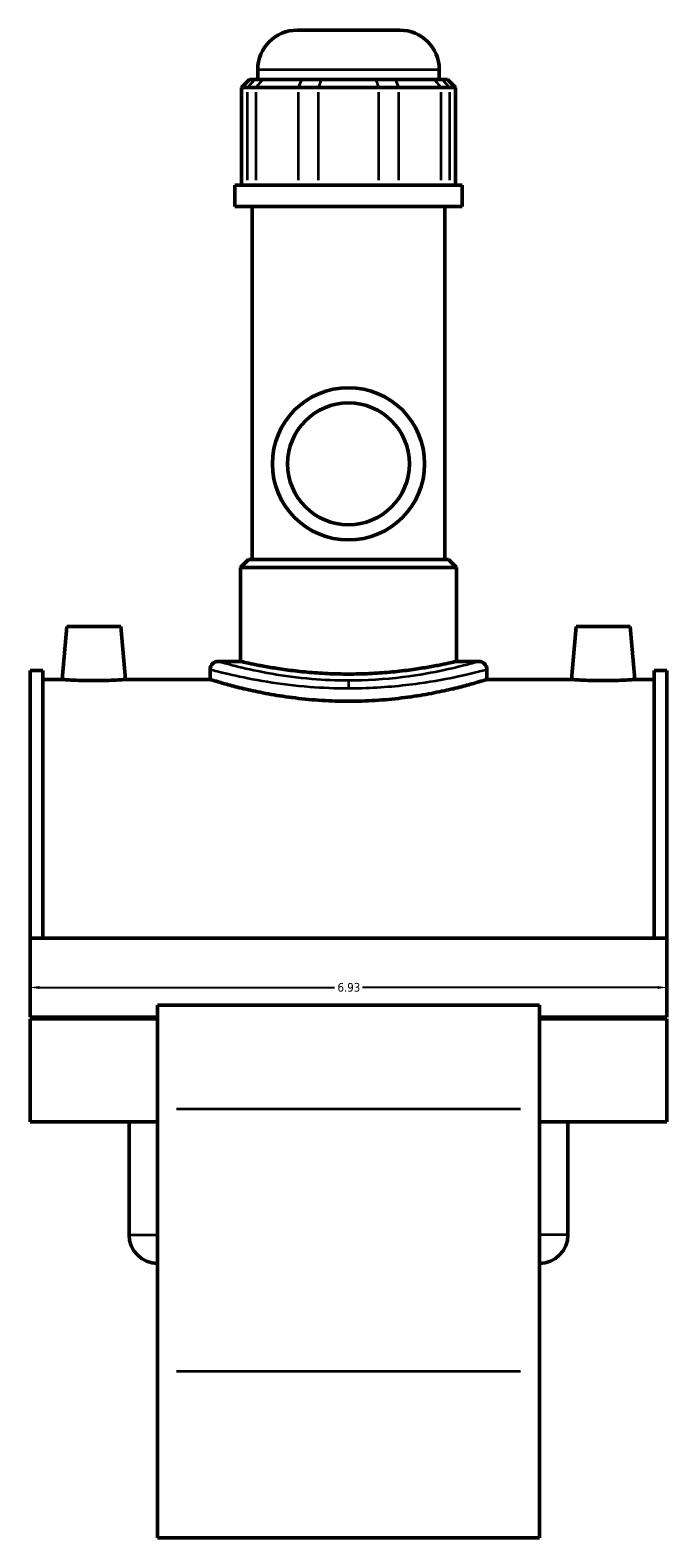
# Model space of a CAD drawing. Header units: inches. Extents: x -0.9 to 56.9, y -1.4 to 55.3.
# Tile 9 of 10: x 39.1 to 46.1, y 12.2 to 28.6. Entities that reach past the tile are written whole.
import ezdxf

# ---------------------------------------------------------------- set-up
doc = ezdxf.new("R2010")
doc.units = ezdxf.units.IN
doc.header["$MEASUREMENT"] = 0
for name, color, linetype, lineweight in [('Dimension (ANSI)', 7, 'Continuous', 25), ('Visible (ANSI)', 7, 'Continuous', 50), ('Visible Narrow (ANSI)', 7, 'Continuous', 35)]:
    doc.layers.add(name, color=color, linetype=linetype, lineweight=lineweight)
doc.styles.add('Note Text (ANSI)', font='tahoma.ttf')
doc.dimstyles.new('Default (ANSI)', dxfattribs={"dimtxt": 0.094488, "dimasz": 0.098425, "dimexe": 0.125, "dimexo": 0.0625, "dimgap": 0.031496, "dimtad": 0, "dimtih": 1, "dimtoh": 1, "dimrnd": 1e-08, "dimzin": 4, "dimdsep": 46, "dimtxsty": 'Note Text (ANSI)', "dimcen": 0.09, "dimdle": 0.393701, "dimclrd": 256, "dimclre": 256, "dimclrt": 5, "dimadec": 0, "dimazin": 1, "dimtfac": 1, "dimtofl": 0, "dimtmove": 0, "dimatfit": 3, "dimfxl": 1, "dimtolj": 1, "dimtzin": 4, "dimlwd": -1, "dimlwe": -1, "dimarcsym": 0})

# ---------------------------------------------------------------- blocks, each defined once
blk = doc.blocks.new('*D6')
at = {"layer": 'Defpoints', "color": 0, "transparency": 16777216}
for p in [(39.138, 18.691), (46.068, 18.691), (46.068, 18.153)]:
    blk.add_point(p, dxfattribs=at)
at = {"layer": 'Dimension (ANSI)', "transparency": 16777216}
for p, q in [((39.138, 18.628), (39.138, 18.028)), ((46.068, 18.628), (46.068, 18.028)), ((39.237, 18.153), (42.452, 18.153)), ((45.97, 18.153), (42.754, 18.153))]:
    blk.add_line(p, q, dxfattribs=at)
for points in [[(39.237, 18.169), (39.237, 18.137), (39.138, 18.153)], [(45.97, 18.169), (45.97, 18.137), (46.068, 18.153)]]:
    blk.add_solid(points, dxfattribs=at)
at = {"layer": 'Dimension (ANSI)', "color": 5, "transparency": 16777216, "insert": (42.483, 18.202), "char_height": 0.0945, "attachment_point": 1, "style": 'Note Text (ANSI)'}
blk.add_mtext('\\A1;6.93', dxfattribs=at)

msp = doc.modelspace()

# ---------------------------------------------------------------- linework, layer by layer
at = {"layer": 'Visible (ANSI)'}
for p, q in [((42.0452, 28.5723), (43.1611, 28.5723)), ((41.6147, 28.0354), (41.6147, 28.1418)), ((43.5916, 28.0354), (43.5916, 28.1418)), ((41.5247, 28.0354), (41.4386, 27.9493)), ((41.5041, 27.9493), (41.4386, 27.9493)), ((41.4386, 27.9493), (41.4386, 26.8849)), ((41.5041, 27.9493), (41.593, 27.9493)), ((41.5247, 28.0354), (41.5836, 28.0354)), ((41.6726, 28.0354), (41.5836, 28.0354)), ((42.059, 27.9493), (41.593, 27.9493)), ((41.6726, 28.0354), (42.092, 28.0354)), ((42.059, 27.9493), (42.2737, 27.9493)), ((42.3066, 28.0354), (42.092, 28.0354)), ((42.9327, 27.9493), (42.2737, 27.9493)), ((42.3066, 28.0354), (42.8997, 28.0354)), ((43.1144, 28.0354), (42.8997, 28.0354)), ((42.9327, 27.9493), (43.1474, 27.9493)), ((43.1144, 28.0354), (43.5338, 28.0354)), ((43.6133, 27.9493), (43.1474, 27.9493)), ((43.6227, 28.0354), (43.5338, 28.0354)), ((43.6133, 27.9493), (43.7023, 27.9493)), ((43.6227, 28.0354), (43.6817, 28.0354)), ((43.6817, 28.0354), (43.7678, 27.9493)), ((43.7678, 27.9493), (43.7023, 27.9493)), ((43.7678, 27.9493), (43.7678, 26.8849)), ((43.8388, 26.8849), (41.3676, 26.8849)), ((41.3676, 26.6548), (41.3676, 26.8849)), ((43.8388, 26.6548), (43.8388, 26.8849)), ((43.8388, 26.6548), (41.3676, 26.6548)), ((41.5529, 22.8114), (41.5529, 26.6548)), ((43.6534, 22.8114), (43.6534, 26.6548)), ((41.5155, 22.8114), (41.4294, 22.7253)), ((41.5155, 22.8114), (43.6909, 22.8114)), ((43.6909, 22.8114), (43.777, 22.7253)), ((43.777, 22.7253), (41.4294, 22.7253)), ((41.4294, 21.7013), (41.4294, 22.7253)), ((43.777, 21.7013), (43.777, 22.7253)), ((39.5359, 22.0834), (39.4853, 21.505)), ((40.1265, 22.0834), (39.5359, 22.0834)), ((40.1265, 22.0834), (40.1771, 21.505)), ((45.0799, 22.0834), (45.0293, 21.505)), ((45.0799, 22.0834), (45.6705, 22.0834)), ((45.6705, 22.0834), (45.7211, 21.505)), ((41.1825, 21.7013), (41.4294, 21.7013)), ((43.777, 21.7013), (44.0239, 21.7013)), ((39.1382, 21.6032), (39.1382, 18.6915)), ((39.1382, 21.6032), (39.2768, 21.6032)), ((39.2768, 18.6915), (39.2768, 21.6032)), ((39.4853, 21.505), (39.2768, 21.505)), ((41.0964, 21.505), (40.1771, 21.505)), ((41.0964, 21.6152), (41.0964, 21.505)), ((44.11, 21.6152), (44.11, 21.505)), ((45.0293, 21.505), (44.11, 21.505)), ((45.9296, 21.505), (45.7211, 21.505)), ((45.9296, 18.6915), (45.9296, 21.6032)), ((45.9296, 21.6032), (46.0682, 21.6032)), ((46.0682, 21.6032), (46.0682, 18.6915)), ((39.1382, 18.6915), (39.1382, 17.8305)), ((46.0682, 18.6915), (39.1382, 18.6915)), ((46.0682, 17.8305), (46.0682, 18.6915)), ((40.5242, 17.9615), (40.5242, 16.8321)), ((44.6822, 17.9615), (40.5242, 17.9615)), ((44.6822, 16.8321), (44.6822, 17.9615)), ((40.5242, 17.8305), (39.1382, 17.8305)), ((39.1382, 17.8117), (39.1382, 16.6923)), ((40.5242, 17.8117), (39.1382, 17.8117)), ((40.2142, 17.8117), (40.2142, 17.8305)), ((46.0682, 17.8305), (44.6822, 17.8305)), ((46.0682, 17.8117), (44.6822, 17.8117)), ((44.9922, 17.8117), (44.9922, 17.8305)), ((46.0682, 16.6923), (46.0682, 17.8117)), ((40.5242, 13.9727), (40.5242, 16.8321)), ((44.6822, 16.8321), (44.6822, 13.9727)), ((40.5242, 16.6923), (39.1382, 16.6923)), ((40.2142, 15.4606), (40.2142, 16.6923)), ((46.0682, 16.6923), (44.6822, 16.6923)), ((44.9922, 15.4606), (44.9922, 16.6923)), ((40.5242, 13.9727), (40.5242, 12.1629)), ((44.6822, 12.1629), (44.6822, 13.9727)), ((44.6822, 12.1629), (40.5242, 12.1629))]:
    msp.add_line(p, q, dxfattribs=at)
for radius in [0.8287, 0.663]:
    msp.add_circle((42.6032, 23.8523), radius, dxfattribs=at)
for centre, radius, start, end in [((42.0452, 28.1418), 0.4305, 90, 180), ((43.1611, 28.1418), 0.4305, 0, 90), ((41.1825, 21.6152), 0.0861, 90, 180), ((44.0239, 21.6152), 0.0861, 0, 90), ((40.5242, 15.4606), 0.31, 180, 270), ((44.6822, 15.4606), 0.31, 270, 0)]:
    msp.add_arc(centre, radius, start, end, dxfattribs=at)
for points, knots in [([(42.6032, 21.5645), (42.5292, 21.5645), (42.4528, 21.5662), (42.3009, 21.5731), (42.2255, 21.5783), (42.081, 21.5914), (42.0118, 21.5992), (41.8839, 21.6159), (41.8251, 21.6248), (41.7212, 21.642), (41.6724, 21.6508), (41.5863, 21.6674), (41.549, 21.6751), (41.4891, 21.6879), (41.4663, 21.6929), (41.4365, 21.6997), (41.4294, 21.7013), (41.4294, 21.7013)], [0, 0, 0, 0, 0.563738, 0.563738, 1.1274761, 1.1274761, 1.6912141, 1.6912141, 2.2549522, 2.2549522, 2.8186343, 2.8186343, 3.3823165, 3.3823165, 3.9459986, 3.9459986, 4.5096807, 4.5096807, 4.5096807, 4.5096807]), ([(43.777, 21.7013), (43.777, 21.7013), (43.7699, 21.6997), (43.74, 21.6929), (43.7173, 21.6879), (43.6573, 21.6751), (43.62, 21.6674), (43.5339, 21.6508), (43.4851, 21.642), (43.3812, 21.6248), (43.3225, 21.6159), (43.1946, 21.5992), (43.1254, 21.5914), (42.9808, 21.5783), (42.9054, 21.5731), (42.7536, 21.5662), (42.6772, 21.5645), (42.6032, 21.5645)], [13.5290422, 13.5290422, 13.5290422, 13.5290422, 14.0927243, 14.0927243, 14.6564065, 14.6564065, 15.2200886, 15.2200886, 15.7837707, 15.7837707, 16.3475088, 16.3475088, 16.9112468, 16.9112468, 17.4749849, 17.4749849, 18.0387229, 18.0387229, 18.0387229, 18.0387229]), ([(39.8312, 21.4927), (39.7877, 21.4927), (39.7413, 21.4934), (39.656, 21.4957), (39.6171, 21.4974), (39.5557, 21.5004), (39.5292, 21.5021), (39.494, 21.5044), (39.4853, 21.505), (39.4853, 21.505)], [2.6525065, 2.6525065, 2.6525065, 2.6525065, 2.9841875, 2.9841875, 3.3158685, 3.3158685, 3.6473141, 3.6473141, 3.9787597, 3.9787597, 3.9787597, 3.9787597]), ([(40.1771, 21.505), (40.1771, 21.505), (40.1684, 21.5044), (40.1332, 21.5021), (40.1066, 21.5004), (40.0453, 21.4974), (40.0064, 21.4957), (39.9211, 21.4934), (39.8747, 21.4927), (39.8312, 21.4927)], [6.6312662, 6.6312662, 6.6312662, 6.6312662, 6.9627118, 6.9627118, 7.2941574, 7.2941574, 7.6258384, 7.6258384, 7.9575194, 7.9575194, 7.9575194, 7.9575194]), ([(42.6032, 21.268), (42.5079, 21.268), (42.4096, 21.271), (42.2144, 21.2831), (42.1176, 21.2923), (41.9321, 21.315), (41.8434, 21.3287), (41.6795, 21.3578), (41.6043, 21.3732), (41.4712, 21.4028), (41.4086, 21.418), (41.2982, 21.4466), (41.2503, 21.4598), (41.1733, 21.4818), (41.144, 21.4906), (41.1056, 21.5022), (41.0964, 21.505), (41.0964, 21.505)], [0, 0, 0, 0, 0.7260463, 0.7260463, 1.4520925, 1.4520925, 2.1781388, 2.1781388, 2.9041851, 2.9041851, 3.6299931, 3.6299931, 4.3558011, 4.3558011, 5.0816091, 5.0816091, 5.8074171, 5.8074171, 5.8074171, 5.8074171]), ([(44.11, 21.505), (44.11, 21.505), (44.1008, 21.5022), (44.0624, 21.4906), (44.0331, 21.4818), (43.956, 21.4598), (43.9081, 21.4466), (43.7977, 21.418), (43.7352, 21.4028), (43.6021, 21.3732), (43.5269, 21.3578), (43.3629, 21.3287), (43.2742, 21.315), (43.0888, 21.2923), (42.992, 21.2831), (42.7968, 21.271), (42.6985, 21.268), (42.6032, 21.268)], [17.4222513, 17.4222513, 17.4222513, 17.4222513, 18.1480593, 18.1480593, 18.8738673, 18.8738673, 19.5996753, 19.5996753, 20.3254833, 20.3254833, 21.0515296, 21.0515296, 21.7775758, 21.7775758, 22.5036221, 22.5036221, 23.2296684, 23.2296684, 23.2296684, 23.2296684]), ([(45.3752, 21.4927), (45.3317, 21.4927), (45.2853, 21.4934), (45.2, 21.4957), (45.1611, 21.4974), (45.0997, 21.5004), (45.0732, 21.5021), (45.038, 21.5044), (45.0293, 21.505), (45.0293, 21.505)], [0, 0, 0, 0, 0.331681, 0.331681, 0.663362, 0.663362, 0.9948076, 0.9948076, 1.3262532, 1.3262532, 1.3262532, 1.3262532]), ([(45.7211, 21.505), (45.7211, 21.505), (45.7124, 21.5044), (45.6772, 21.5021), (45.6506, 21.5004), (45.5893, 21.4974), (45.5504, 21.4957), (45.4651, 21.4934), (45.4187, 21.4927), (45.3752, 21.4927)], [3.9787597, 3.9787597, 3.9787597, 3.9787597, 4.3102053, 4.3102053, 4.6416509, 4.6416509, 4.9733319, 4.9733319, 5.3050129, 5.3050129, 5.3050129, 5.3050129])]:
    msp.add_open_spline(points, degree=3, knots=knots, dxfattribs=at)
at = {"layer": 'Visible Narrow (ANSI)'}
for p, q in [((43.5795, 28.1418), (41.6269, 28.1418)), ((41.5041, 26.9381), (41.5041, 27.8961)), ((41.5797, 28.0311), (41.5081, 27.9536)), ((41.593, 27.8961), (41.593, 26.9381)), ((41.6686, 28.0311), (41.597, 27.9536)), ((42.059, 26.9381), (42.059, 27.8961)), ((42.0903, 28.0311), (42.0606, 27.9536)), ((42.2737, 27.8961), (42.2737, 26.9381)), ((42.305, 28.0311), (42.2753, 27.9536)), ((42.9014, 28.0311), (42.931, 27.9536)), ((42.9327, 26.9381), (42.9327, 27.8961)), ((43.1161, 28.0311), (43.1457, 27.9536)), ((43.1474, 27.8961), (43.1474, 26.9381)), ((43.5378, 28.0311), (43.6094, 27.9536)), ((43.6133, 26.9381), (43.6133, 27.8961)), ((43.6267, 28.0311), (43.6983, 27.9536)), ((43.7023, 27.8961), (43.7023, 26.9381)), ((42.6032, 21.4908), (42.6032, 21.4154)), ((40.7321, 16.8321), (44.4743, 16.8321)), ((40.2161, 15.4606), (40.5223, 15.4606)), ((44.9902, 15.4606), (44.6841, 15.4606)), ((44.4743, 13.9727), (40.7321, 13.9727))]:
    msp.add_line(p, q, dxfattribs=at)
for points, knots in [([(42.6032, 21.4925), (42.4692, 21.4925), (42.3353, 21.4984), (42.0501, 21.5222), (41.9017, 21.5425), (41.6274, 21.5901), (41.5044, 21.6176), (41.3071, 21.6659), (41.2367, 21.6859), (41.1897, 21.6992), (41.1826, 21.7013), (41.1826, 21.7013)], [11.6084117, 11.6084117, 11.6084117, 11.6084117, 12.6482597, 12.6482597, 13.9212063, 13.9212063, 15.3014386, 15.3014386, 16.773232, 16.773232, 17.4126041, 17.4126041, 17.4126041, 17.4126041]), ([(44.0238, 21.7013), (44.0238, 21.7012), (43.9981, 21.6938), (43.8987, 21.6665), (43.8251, 21.647), (43.622, 21.5998), (43.4849, 21.5715), (43.1512, 21.5209), (42.9486, 21.5005), (42.6951, 21.4932), (42.6491, 21.4925), (42.6032, 21.4925)], [29.0210171, 29.0210171, 29.0210171, 29.0210171, 30.2261842, 30.2261842, 31.430634, 31.430634, 32.8467083, 32.8467083, 34.4686279, 34.4686279, 34.8252351, 34.8252351, 34.8252351, 34.8252351]), ([(41.0965, 21.6152), (41.0965, 21.6152), (41.104, 21.6132), (41.1539, 21.6001), (41.2285, 21.5804), (41.4378, 21.5329), (41.5683, 21.5058), (41.8592, 21.459), (42.0165, 21.4391), (42.3191, 21.4157), (42.4611, 21.4099), (42.6032, 21.4099)], [-17.4126041, -17.4126041, -17.4126041, -17.4126041, -16.773232, -16.773232, -15.3014386, -15.3014386, -13.9212063, -13.9212063, -12.6482597, -12.6482597, -11.6084117, -11.6084117, -11.6084117, -11.6084117]), ([(42.6032, 21.4099), (42.6519, 21.4099), (42.7006, 21.4106), (42.9696, 21.4178), (43.1844, 21.4378), (43.5383, 21.4876), (43.6837, 21.5154), (43.8992, 21.5618), (43.9772, 21.581), (44.0827, 21.6078), (44.1099, 21.6151), (44.1099, 21.6152)], [-34.8252351, -34.8252351, -34.8252351, -34.8252351, -34.4686279, -34.4686279, -32.8467083, -32.8467083, -31.430634, -31.430634, -30.2261842, -30.2261842, -29.0210171, -29.0210171, -29.0210171, -29.0210171])]:
    msp.add_open_spline(points, degree=3, knots=knots, dxfattribs=at)

# ---------------------------------------------------------------- dimensions: what is measured, and where the dimension line sits
at = {"layer": 'Dimension (ANSI)'}
dim = msp.add_linear_dim(base=(46.0682, 18.1531), p1=(39.1382, 18.6909), p2=(46.0682, 18.6909), dimstyle='Default (ANSI)', override={"dimgap": 0.031496, "dimtih": 0, "dimtoh": 0, "dimdec": 2, "dimtol": 0, "dimlim": 0, "dimtp": 0, "dimtm": 0, "dimtdec": 2, "dimatfit": 1}, dxfattribs=at)
dim.commit()
dim.dimension.update_dxf_attribs({"geometry": '*D6', "text_midpoint": (42.6032, 18.1531), "dimtype": 160})

doc.saveas('drawing.dxf')
